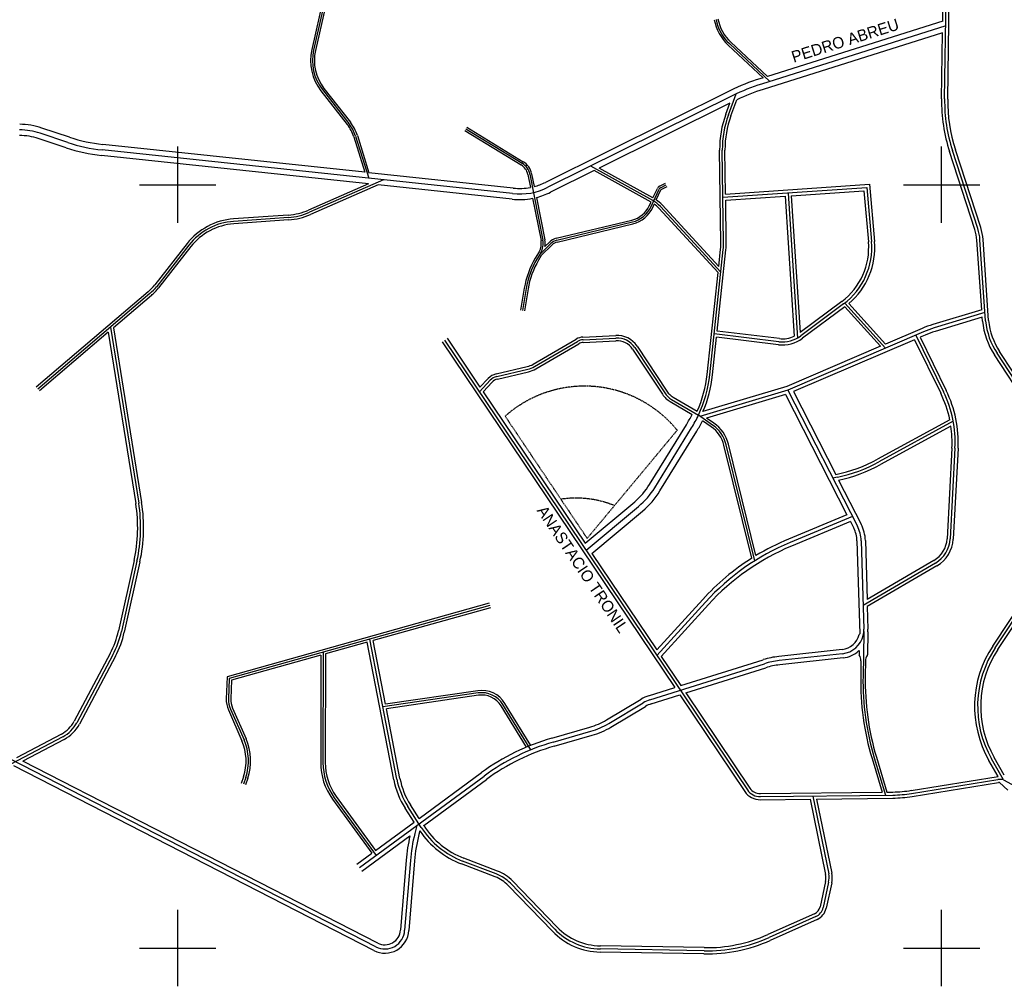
# Model space of a CAD drawing. Extents: x 389840 to 395800, y 2039290 to 2042800.
# Tile 5 of 7: x 393897 to 394541, y 2041475 to 2042108. Entities that reach past the tile are written whole.
import ezdxf

# ---------------------------------------------------------------- set-up
doc = ezdxf.new("R2010")
doc.units = 0
doc.linetypes.add('DASHED', pattern=[0.75, 0.5, -0.25])
doc.layers.get('0').update_dxf_attribs({"linetype": 'CONTINUOUS'})
for name, color, linetype in [('1', 7, 'CONTINUOUS'), ('2', 7, 'CONTINUOUS'), ('25', 7, 'CONTINUOUS'), ('55', 7, 'CONTINUOUS'), ('STREAM', 7, 'CONTINUOUS')]:
    doc.layers.add(name, color=color, linetype=linetype)

# ---------------------------------------------------------------- blocks, each defined once
blk = doc.blocks.new('CROSS', base_point=(390500, 2042000))
at = {"layer": '25', "color": 17, "linetype": 'CONTINUOUS'}
for p, q in [((390500, 2041975), (390500, 2042025)), ((390475, 2042000), (390525, 2042000))]:
    blk.add_line(p, q, dxfattribs=at)
blk.add_point((390500, 2042000), dxfattribs=at)
blk.add_point((390500, 2042000), dxfattribs=at)
blk.add_point((390500, 2042000), dxfattribs=at)

msp = doc.modelspace()

# ---------------------------------------------------------------- linework, layer by layer
at = {"layer": '1', "linetype": 'CONTINUOUS'}
for p, q in [((394501.9952, 2042056.1536), (394504.008, 2042189.4088)), ((394104.772, 2042158.744), (394088.956, 2042088.184)), ((394502.7176, 2042103.9632), (394382.1856, 2042065.9184)), ((394361.1288, 2042092.3864), (394387.6784, 2042067.652)), ((394094.756, 2042062.32), (394112.0264, 2042040.1448)), ((394363.36, 2042058.3304), (394242.3216, 2041998.2776)), ((394360.4736, 2042045.6784), (394365.6032, 2042059.4168)), ((393928.1184, 2042027.6184), (393909.944, 2042033.648)), ((394116.4224, 2042031.7448), (394125.032, 2042004.1696)), ((394188.5808, 2042036.6016), (394225.5144, 2042014.0024)), ((394219.2112, 2041994.1384), (393950.6352, 2042022.744)), ((394357.3024, 2041962.2032), (394356.4816, 2042022.6864)), ((394523.6952, 2041971.2576), (394507.0944, 2042022.3232)), ((394310.9176, 2041989.676), (394270.356, 2042012.1872)), ((394230.4472, 2042006.9312), (394239.0472, 2041963.7008)), ((394134.8008, 2042003.1288), (394086.3424, 2041981.9472)), ((394315.952, 2041997.9696), (394319.7672, 2041999.9264)), ((394309.8352, 2041985.6584), (394315.084, 2041997.0632)), ((394356.9016, 2041991.7488), (394451.024, 2041998.2016)), ((394399.5264, 2041994.3752), (394405.6416, 2041899.576)), ((394451.024, 2041998.2016), (394454.128, 2041962.7152)), ((394355.492, 2041942.7136), (394315.9272, 2041985.7328)), ((394072.5048, 2041978.5384), (394036.6192, 2041975.9848)), ((394248.1256, 2041963.6648), (394297.6136, 2041975.6096)), ((394007.384, 2041960.4168), (393986.2496, 2041933.3656)), ((394236.984, 2041954.344), (394244.148, 2041961.4456)), ((394528.7704, 2041910.848), (394525.1216, 2041963.8984)), ((394237.6216, 2041955.4152), (394235.1384, 2041951.2432)), ((394348.2784, 2041875.5808), (394357.084, 2041957.5304)), ((393981.7248, 2041928.6416), (393908.4416, 2041866.1152)), ((394228.0824, 2041931.9696), (394225.6984, 2041917.6488)), ((394435.8672, 2041921.9368), (394407.832, 2041900.9976)), ((394436.62, 2041922.5112), (394463.364, 2041893)), ((394528.4024, 2041916.1984), (394495.0344, 2041906.156)), ((393956.024, 2041906.7136), (393974.4904, 2041791.5128)), ((394393.56, 2041897.1936), (394351.1528, 2041902.3328)), ((394488.2344, 2041903.6816), (394399.4328, 2041865.5424)), ((394174.6896, 2041898.2728), (394372.8984, 2041603.6672)), ((394233.5416, 2041880.8872), (394261.652, 2041897.3536)), ((394265.364, 2041898.4656), (394286.792, 2041899.5848)), ((394483.036, 2041901.4488), (394501.252, 2041864.2656)), ((394299.2416, 2041893.3032), (394318.8, 2041863.7112)), ((394576.3984, 2041828.356), (394536.2952, 2041889.5672)), ((394208.8216, 2041874.3272), (394229.2528, 2041879.168)), ((394197.4512, 2041864.4416), (394204.592, 2041871.9056)), ((394399.4328, 2041865.5424), (394341.8448, 2041848.2936)), ((394399.4328, 2041865.5424), (394444.9208, 2041776.392)), ((394323.328, 2041859.4128), (394340.8776, 2041849.0808)), ((394350.1032, 2041842.612), (394340.8344, 2041848.9888)), ((394507.6152, 2041845.0288), (394458.96, 2041818.4576)), ((394312.24, 2041801.528), (394336.3472, 2041840.6832)), ((394377.7296, 2041753.6696), (394359.0208, 2041829.7096)), ((394508.7624, 2041827.4464), (394505.6064, 2041768.0256)), ((394431.9344, 2041808.4184), (394428.9112, 2041807.7688)), ((394267.3576, 2041760.5368), (394301.7032, 2041789.3312)), ((394441.744, 2041782.6176), (394400.8248, 2041765.6248)), ((394447.3648, 2041766.8448), (394449.0784, 2041708.808)), ((394129.7032, 2041500.8808), (393630.0208, 2041757.4168)), ((393973.3712, 2041753.4928), (393963.1704, 2041707.3976)), ((394535.1272, 2041696.7648), (394575.0176, 2041757.0104)), ((394495.9672, 2041752.192), (394448.6168, 2041724.4368)), ((394204.2632, 2041724.404), (394033.7512, 2041676.6144)), ((394345.548, 2041726.688), (394313.7216, 2041691.624)), ((394143.4464, 2041610.708), (394125.6992, 2041702.3848)), ((394449.0544, 2041707.3712), (394448.7864, 2041691.424)), ((393957.5472, 2041692.1064), (393933.9984, 2041647.6408)), ((394095.3008, 2041693.8648), (394095.0976, 2041621.4968)), ((394435.2016, 2041692.8512), (394393.7592, 2041688.288)), ((394448.7872, 2041691.424), (394448.5632, 2041678.088)), ((394309.0944, 2041662.632), (394384.0832, 2041686.3088)), ((394033.7512, 2041676.6144), (394033.296, 2041663.2728)), ((394196.6672, 2041667.1176), (394134.2896, 2041658.0096)), ((394231.18, 2041629.8816), (394212.9136, 2041659.532)), ((394282.1504, 2041647.1224), (394304.7216, 2041660.6632)), ((394034.5744, 2041656.608), (394043.4152, 2041636.4504)), ((393924.808, 2041638.4768), (393861.3376, 2041605.0976)), ((394245.6752, 2041634.9096), (394270.4728, 2041642.0432)), ((394455.9, 2041624.6496), (394463.1856, 2041600.2032)), ((394540.5616, 2041610.1592), (394532.6912, 2041623.9696)), ((394044.504, 2041611.776), (394043.0112, 2041607.348)), ((394118.9536, 2041552.7248), (394200.5488, 2041612.7168)), ((394480.3416, 2041601.36), (394536.9208, 2041610.3752)), ((394540.5616, 2041610.1592), (394557.7176, 2041600.82)), ((394381.3936, 2041599.2096), (394468.1072, 2041600.2632)), ((394415.7304, 2041599.6272), (394426.1184, 2041548.6656)), ((394102.5096, 2041598.5392), (394129.8968, 2041560.7704)), ((394159.436, 2041579.088), (394150.6248, 2041592.7984)), ((394156.5344, 2041580.356), (394155.2136, 2041575.0712)), ((394152.2936, 2041557.3456), (394148.5568, 2041511.6776)), ((394208.5584, 2041548.5648), (394186.5184, 2041557.0384)), ((394246.7576, 2041512.4896), (394217.7888, 2041542.5344)), ((394426.0768, 2041543.112), (394422.444, 2041526.5728)), ((394417.6584, 2041520.692), (394387.0424, 2041506.9856)), ((394344.5232, 2041498.2888), (394276.6688, 2041499.4704))]:
    msp.add_line(p, q, dxfattribs=at)
for centre, radius, start, end in [((394380.829623, 2042113.533154), 28.90145, 190.433903, 227.02735), ((394119.247544, 2042081.394404), 31.04315, 167.365986, 217.912233), ((394421.688115, 2041940.766798), 131.23772, 107.517758, 116.388028), ((394606.310796, 2042054.577908), 104.32773, 179.134522, 198.008875), ((394419.756595, 2042023.544082), 63.280421, 159.525914, 180.776908), ((394091.082266, 2042023.833176), 26.54658, 17.339439, 37.911839), ((393895.782451, 2041990.960683), 44.97474, 71.647019, 89.040647), ((393962.04788, 2042129.897411), 107.759841, 251.647414, 263.920517), ((394219.904234, 2042004.833717), 10.74917, 11.251369, 58.538433), ((394223.658278, 2042035.895169), 41.9927, 263.920567, 296.388083), ((394316.829002, 2041996.260137), 1.92102, 117.156844, 155.287267), ((394293.358042, 2041993.241827), 18.13819, 283.57015, 335.285525), ((394301.225072, 2041972.211062), 19.97462, 42.6047, 60.970878), ((394069.524767, 2042020.422085), 41.98993, 274.069553, 293.610689), ((394039.513564, 2041935.314517), 40.77313, 94.0703, 142.000283), ((394494.601485, 2041961.799641), 30.5925, 3.934269, 18.008775), ((394227.547006, 2041961.413012), 11.72522, 329.232411, 11.250772), ((394250.114178, 2041955.426931), 8.47474, 103.569817, 134.750172), ((394318.490769, 2041961.676934), 38.81499, 353.867519, 0.7773), ((394408.397389, 2041958.715352), 45.90498, 306.755697, 4.998414), ((394282.81573, 2041922.86012), 55.48666, 149.234125, 170.550336), ((393960.587006, 2041953.415324), 32.56599, 310.471344, 321.999992), ((394575.991966, 2041915.574996), 47.457751, 185.716058, 213.231256), ((394513.44433, 2041844.98406), 63.88214, 106.749494, 113.243017), ((394265.791146, 2041890.286613), 8.18992, 92.991114, 120.360747), ((394287.525045, 2041885.559588), 14.04452, 33.461875, 92.990322), ((394395.948821, 2041916.907778), 19.85831, 263.090231, 306.756033), ((394225.657022, 2041894.346764), 15.59914, 283.328633, 300.361128), ((394210.80295, 2041865.962881), 8.59574, 103.328819, 136.264425), ((394265.159804, 2041884.511501), 83.597289, 334.923508, 353.867219), ((394330.353989, 2041871.347528), 13.84934, 213.462358, 239.513322), ((394434.180608, 2041831.407402), 74.68723, 356.959619, 26.100103), ((394265.159804, 2041884.511501), 83.597289, 328.380431, 334.923656), ((394337.602039, 2041824.439412), 22.05768, 13.822567, 55.475219), ((394410.869467, 2041906.518783), 100.33672, 282.119131, 298.639325), ((394269.327797, 2041827.948933), 50.39357, 309.974939, 328.379953), ((393874.20662, 2041775.437494), 101.563931, 347.521775, 9.106775), ((394424.909731, 2041766.181724), 22.46501, 1.690853, 27.032292), ((394486.07839, 2041769.062802), 19.5558, 300.377058, 356.959978), ((394460.21895, 2041622.602588), 154.8647, 112.551911, 137.770406), ((394433.494615, 2041708.348232), 15.59034, 347.058064, 1.691006), ((393903.915072, 2041720.510091), 60.6892, 332.094408, 347.522111), ((394433.494615, 2041708.348232), 15.59034, 276.284575, 347.058064), ((394593.087618, 2041658.386871), 69.514909, 146.490006, 209.676953), ((394399.638919, 2041634.889175), 53.72137, 96.28375, 106.831489), ((394625.2669, 2041675.124649), 176.728472, 179.039331, 196.595128), ((394048.581904, 2041662.750971), 15.29501, 178.044992, 203.681017), ((394199.024351, 2041650.975575), 16.31325, 31.635458, 98.307131), ((394315.265087, 2041643.088549), 20.4946, 107.522792, 120.959914), ((393914.580251, 2041657.924415), 21.97307, 297.739917, 332.09445), ((394256.908452, 2041689.196249), 49.06526, 286.049139, 300.961344), ((394012.080252, 2041622.706709), 34.21667, 341.369506, 23.681964), ((394285.172182, 2041497.619675), 142.858209, 106.050136, 126.324794), ((394134.017994, 2041621.387488), 38.92068, 179.839058, 215.947389), ((394538.250864, 2041602.026074), 10.455265, 96.995256, 99.053667), ((394193.60057, 2041620.417086), 51.085319, 190.956036, 212.727497), ((394538.250864, 2041602.026074), 8.4548, 76.143222, 99.053667), ((394538.250864, 2041602.026074), 6.455125, 92.113631, 99.052656), ((394381.270975, 2041609.300635), 10.09148, 213.932261, 270.695647), ((394467.141292, 2041679.772158), 79.51516, 270.695908, 279.555842), ((394262.063252, 2041548.364819), 110.1368, 165.966864, 175.32265), ((394206.665925, 2041609.441414), 56.14248, 212.728056, 248.969569), ((394199.995707, 2041525.378187), 24.71699, 43.955442, 69.730411), ((394412.982961, 2041545.988251), 13.40583, 347.612333, 11.521756), ((394414.217123, 2041528.380059), 8.42297, 294.117167, 347.611572), ((394135.620606, 2041512.407521), 12.95683, 242.824128, 356.769225), ((394277.410182, 2041542.043517), 42.5797, 223.955072, 269.002475), ((394346.260659, 2041598.081332), 99.807421, 269.002703, 294.116939)]:
    msp.add_arc(centre, radius, start, end, dxfattribs=at)
at = {"layer": '2', "linetype": 'CONTINUOUS'}
for p, q in [((394500.7656, 2042107.1744), (394502.008, 2042189.4392)), ((394503.9952, 2042056.1232), (394506.008, 2042189.3784)), ((394103.552, 2042159.0176), (394087.736, 2042088.4576)), ((394105.992, 2042158.4704), (394090.176, 2042087.9104)), ((394500.7656, 2042107.1744), (394385.9792, 2042070.9432)), ((394500.6496, 2042099.4824), (394383.284, 2042062.4376)), ((394499.9952, 2042056.184), (394500.6496, 2042099.4824)), ((394360.2768, 2042091.472), (394383.2408, 2042070.0792)), ((394361.9808, 2042093.3008), (394385.9792, 2042070.9432)), ((394383.2408, 2042070.0792), (394381.0872, 2042069.3992)), ((394095.7424, 2042063.088), (394113.0128, 2042040.9128)), ((394093.7696, 2042061.552), (394111.04, 2042039.3768)), ((394361.7376, 2042061.6), (394240.6992, 2042001.5472)), ((394361.456, 2042053.3112), (394275.8648, 2042010.8456)), ((394358.8344, 2042046.2904), (394361.456, 2042053.3112)), ((394362.1128, 2042045.0664), (394366.0376, 2042055.5784)), ((393929.268, 2042031.0824), (393911.0936, 2042037.112)), ((394189.2336, 2042037.668), (394226.1672, 2042015.0688)), ((394115.2296, 2042031.372), (394122.492, 2042008.1104)), ((394117.6152, 2042032.1176), (394125.2008, 2042007.8224)), ((394187.928, 2042035.5352), (394224.8616, 2042012.936)), ((393926.9688, 2042024.1544), (393908.7944, 2042030.184)), ((394122.492, 2042008.1104), (393951.0216, 2042026.3736)), ((394124.8352, 2042000.5192), (393950.2488, 2042019.1144)), ((394355.5528, 2041962.1792), (394354.732, 2042022.6624)), ((394358.6224, 2041993.872), (394358.2312, 2042022.7104)), ((394521.7928, 2041970.6392), (394505.192, 2042021.7048)), ((394525.5976, 2041971.876), (394508.9968, 2042022.9416)), ((394219.5976, 2041997.768), (394125.2008, 2042007.8224)), ((394229.2216, 2042006.6872), (394230.9016, 2041998.2432)), ((394231.6728, 2042007.1752), (394233.34, 2041998.7952)), ((394272.6008, 2042009.2264), (394243.944, 2041995.008)), ((394309.804, 2041988.5784), (394272.6008, 2042009.2264)), ((394311.0616, 2041991.3112), (394275.8648, 2042010.8456)), ((394124.8352, 2042000.5192), (394085.7016, 2041983.4136)), ((394131.2608, 2041999.8352), (394086.9832, 2041980.4808)), ((394218.8248, 2041990.5088), (394131.2608, 2041999.8352)), ((394315.3816, 2041999.0816), (394319.1968, 2042001.0384)), ((394316.5224, 2041996.8576), (394320.3376, 2041998.8144)), ((394358.6224, 2041993.872), (394452.8448, 2042000.3312)), ((394452.8448, 2042000.3312), (394456.12, 2041962.8896)), ((394311.0616, 2041991.3112), (394313.9488, 2041997.5856)), ((394313.22, 2041990.0232), (394316.2192, 2041996.5408)), ((394358.6768, 2041989.8664), (394397.6408, 2041992.5376)), ((394397.6408, 2041992.5376), (394403.5616, 2041900.7536)), ((394401.632, 2041992.8112), (394449.2032, 2041996.072)), ((394401.632, 2041992.8112), (394407.4136, 2041903.1816)), ((394449.2032, 2041996.072), (394452.136, 2041962.5408)), ((394232.3256, 2041991.0832), (394237.8216, 2041963.4568)), ((394234.7664, 2041991.6248), (394240.2728, 2041963.9448)), ((394308.7, 2041986.1808), (394309.804, 2041988.5784)), ((394310.9704, 2041985.136), (394311.9464, 2041987.2568)), ((394354.1288, 2041946.4112), (394317.0312, 2041986.748)), ((394359.052, 2041962.2272), (394358.6768, 2041989.8664)), ((394072.3912, 2041980.1344), (394036.5056, 2041977.5808)), ((394353.7024, 2041942.4432), (394314.8232, 2041984.7176)), ((394072.6184, 2041976.9424), (394036.7328, 2041974.3888)), ((394247.832, 2041964.88), (394297.32, 2041976.8248)), ((394248.4192, 2041962.4496), (394297.9072, 2041974.3944)), ((394006.1232, 2041961.4016), (393984.9888, 2041934.3504)), ((394237.9768, 2041953.568), (394245.028, 2041960.5576)), ((394240.3752, 2041959.4664), (394243.268, 2041962.3336)), ((394526.2696, 2041918.0632), (394523.1264, 2041963.7608)), ((394530.7656, 2041910.9856), (394527.1168, 2041964.036)), ((394008.6448, 2041959.432), (393987.5104, 2041932.3808)), ((394236.5472, 2041956.0544), (394234.064, 2041951.8824)), ((394237.9768, 2041953.568), (394236.2128, 2041950.604)), ((394353.1048, 2041904.1184), (394358.824, 2041957.3432)), ((394354.1288, 2041946.4112), (394355.344, 2041957.7176)), ((394346.5384, 2041875.768), (394353.7024, 2041942.4432)), ((393980.6864, 2041929.8584), (393907.4032, 2041867.332)), ((393982.7632, 2041927.4248), (393958.0584, 2041906.3464)), ((394226.8496, 2041932.1752), (394224.4656, 2041917.8544)), ((394229.3152, 2041931.764), (394226.9312, 2041917.4432)), ((394434.6704, 2041923.5392), (394407.4136, 2041903.1816)), ((394439.3248, 2041922.132), (394463.36, 2041895.6104)), ((394436.5672, 2041919.9632), (394409.0288, 2041899.3952)), ((394436.5672, 2041919.9632), (394459.9592, 2041894.1504)), ((394526.2696, 2041918.0632), (394494.3424, 2041908.4544)), ((394526.6072, 2041913.1512), (394495.7264, 2041903.8576)), ((394526.7752, 2041910.7104), (394526.6072, 2041913.1512)), ((393954.5832, 2041903.3808), (393909.48, 2041864.8984)), ((393954.5832, 2041903.3808), (393972.5648, 2041791.204)), ((393958.0584, 2041906.3464), (393976.416, 2041791.8216)), ((394393.8008, 2041899.1792), (394353.104, 2041904.1112)), ((394487.2872, 2041905.8872), (394463.36, 2041895.6104)), ((394173.0304, 2041897.1568), (394325.4104, 2041670.6672)), ((394176.3488, 2041899.3888), (394197.8664, 2041867.4072)), ((394232.6568, 2041882.3976), (394260.7672, 2041898.864)), ((394234.4264, 2041879.3768), (394262.5368, 2041895.8432)), ((394265.2728, 2041900.2136), (394286.7008, 2041901.3328)), ((394265.4552, 2041896.7176), (394286.8832, 2041897.8368)), ((394350.0184, 2041875.3936), (394352.6776, 2041900.1416)), ((394393.3192, 2041895.208), (394352.6768, 2041900.1336)), ((394482.2528, 2041898.5), (394403.0584, 2041864.4872)), ((394482.2528, 2041898.5), (394499.456, 2041863.3856)), ((394489.1816, 2041901.476), (394485.9328, 2041900.0808)), ((394485.9328, 2041900.0808), (394503.048, 2041865.1456)), ((394297.7816, 2041892.3384), (394317.34, 2041862.7464)), ((394300.7016, 2041894.268), (394320.26, 2041864.676)), ((394459.9592, 2041894.1504), (394398.6104, 2041867.8016)), ((394563.92, 2041851.052), (394537.968, 2041890.6632)), ((394574.7256, 2041827.26), (394534.6224, 2041888.4712)), ((394208.4184, 2041876.0304), (394228.8496, 2041880.8712)), ((394209.2248, 2041872.624), (394229.656, 2041877.4648)), ((394197.8664, 2041867.4072), (394203.3272, 2041873.1152)), ((394199.8664, 2041864.4344), (394205.8568, 2041870.696)), ((394199.8664, 2041864.4344), (394266.6536, 2041765.1664)), ((394398.6104, 2041867.8016), (394343.8184, 2041851.3896)), ((394403.0584, 2041864.4872), (394430.7512, 2041810.2128)), ((394322.44, 2041857.9048), (394336.66, 2041849.5328)), ((394324.216, 2041860.9208), (394340.088, 2041851.576)), ((394397.864, 2041862.5672), (394346.2264, 2041847.1)), ((394397.864, 2041862.5672), (394438.0568, 2041783.7936)), ((394349.2528, 2041841.376), (394343.5056, 2041845.3296)), ((394350.9536, 2041843.848), (394346.2264, 2041847.1)), ((394505.3712, 2041846.0816), (394458.0016, 2041820.2128)), ((394308.8336, 2041803.6248), (394332.9408, 2041842.78)), ((394315.6464, 2041799.4312), (394339.7536, 2041838.5864)), ((394506.1032, 2041841.924), (394459.9184, 2041816.7024)), ((394375.7632, 2041755.384), (394357.564, 2041829.3512)), ((394378.4432, 2041757.0512), (394360.4776, 2041830.068)), ((394506.7656, 2041827.5528), (394503.6096, 2041768.132)), ((394510.7592, 2041827.34), (394507.6032, 2041767.9192)), ((394432.6336, 2041806.5232), (394447.3704, 2041777.6416)), ((394266.6536, 2041765.1664), (394299.1336, 2041792.3968)), ((394271.144, 2041758.4912), (394304.2728, 2041786.2656)), ((394438.0568, 2041783.7936), (394399.8656, 2041767.9336)), ((394440.3368, 2041779.3264), (394401.784, 2041763.316)), ((394440.3368, 2041779.3264), (394442.4712, 2041775.1424)), ((394444.616, 2041766.764), (394446.4144, 2041705.8528)), ((394450.1136, 2041766.9256), (394451.2544, 2041728.3008)), ((393971.4672, 2041753.9144), (393961.2664, 2041707.8192)), ((394271.144, 2041758.4912), (394313.6688, 2041695.2856)), ((394494.956, 2041753.9176), (394451.2544, 2041728.3008)), ((394533.46, 2041697.8688), (394573.3504, 2041758.1144)), ((394536.7944, 2041695.6608), (394576.6848, 2041755.9064)), ((393975.2752, 2041753.0712), (393965.0744, 2041706.976)), ((394496.9784, 2041750.4664), (394451.3888, 2041723.7432)), ((394343.6968, 2041728.368), (394313.6688, 2041695.2856)), ((394203.8584, 2041725.848), (394032.2896, 2041677.7616)), ((394204.668, 2041722.96), (394127.9656, 2041701.4624)), ((394347.3992, 2041725.008), (394316.5432, 2041691.0128)), ((394451.3888, 2041723.7432), (394451.8272, 2041708.8888)), ((394451.8032, 2041707.264), (394451.5496, 2041692.108)), ((394124.0112, 2041700.3544), (394096.7976, 2041692.7272)), ((394141.4344, 2041610.3184), (394124.0048, 2041700.3528)), ((394136.0344, 2041659.78), (394127.9656, 2041701.4624)), ((394434.9008, 2041695.5848), (394393.4584, 2041691.0216)), ((393955.824, 2041693.0192), (393932.2752, 2041648.5536)), ((393959.2704, 2041691.1936), (393935.7216, 2041646.728)), ((394093.7952, 2041691.8856), (394035.2128, 2041675.4664)), ((394093.7952, 2041691.8856), (394093.5976, 2041621.5008)), ((394096.7976, 2041692.7272), (394096.5976, 2041621.4928)), ((394316.5432, 2041691.0128), (394329.388, 2041671.9224)), ((394435.5024, 2041690.1176), (394394.06, 2041685.5544)), ((394446.0968, 2041695.0232), (394446.0504, 2041692.2416)), ((394329.388, 2041671.9224), (394383.2552, 2041688.9312)), ((394332.5872, 2041667.1656), (394384.9112, 2041683.6864)), ((394447.2336, 2041688.2488), (394447.0632, 2041678.1128)), ((394450.232, 2041688.124), (394450.0632, 2041678.0632)), ((394032.2896, 2041677.7616), (394031.7968, 2041663.324)), ((394035.2128, 2041675.4664), (394034.7952, 2041663.2216)), ((394308.2664, 2041665.2544), (394325.4104, 2041670.6672)), ((394196.4504, 2041668.6016), (394136.0344, 2041659.78)), ((394196.884, 2041665.6336), (394136.6048, 2041656.8328)), ((394309.9224, 2041660.0096), (394328.6112, 2041665.9104)), ((394328.6112, 2041665.9104), (394371.2392, 2041602.5504)), ((394332.5872, 2041667.1656), (394374.5576, 2041604.784)), ((394035.948, 2041657.2104), (394044.7888, 2041637.0528)), ((394145.4584, 2041611.0976), (394136.6048, 2041656.8328)), ((394228.3168, 2041631.6688), (394211.6368, 2041658.7456)), ((394231.1272, 2041632.8264), (394214.1904, 2041660.3184)), ((394280.736, 2041649.4808), (394303.3072, 2041663.0216)), ((394283.5648, 2041644.764), (394306.136, 2041658.3048)), ((394033.2008, 2041656.0056), (394042.0416, 2041635.848)), ((394244.9152, 2041637.5528), (394269.7128, 2041644.6864)), ((393923.9, 2041640.2024), (393894.4848, 2041624.7328)), ((394246.4352, 2041632.2664), (394271.2328, 2041639.4)), ((393925.716, 2041636.7512), (393898.7248, 2041622.556)), ((394457.3376, 2041625.0784), (394464.152, 2041602.2152)), ((394541.0504, 2041613.3392), (394534.4288, 2041624.96)), ((394128.4472, 2041498.4344), (393892.7752, 2041619.428)), ((394130.9592, 2041503.3272), (393898.7256, 2041622.556)), ((394454.4624, 2041624.2208), (394461.032, 2041602.1776)), ((394536.9768, 2041612.4096), (394530.9528, 2041622.9784)), ((394043.0824, 2041612.2552), (394041.5896, 2041607.8272)), ((394158.1168, 2041584.932), (394198.92, 2041614.932)), ((394480.0272, 2041603.3352), (394536.9768, 2041612.4096)), ((394045.9256, 2041611.2968), (394044.4328, 2041606.8688)), ((394161.0816, 2041580.2864), (394202.1776, 2041610.5016)), ((394480.656, 2041599.3856), (394537.2352, 2041608.4008)), ((394538.0128, 2041608.4768), (394543.4144, 2041603.504)), ((394103.724, 2041599.42), (394129.492, 2041563.8856)), ((394381.3696, 2041601.2096), (394461.032, 2041602.1776)), ((394464.152, 2041602.2152), (394468.0832, 2041602.2632)), ((394101.2952, 2041597.6584), (394127.0744, 2041562.108)), ((394158.1168, 2041584.932), (394152.3488, 2041593.9064)), ((394381.4176, 2041597.2096), (394414.0496, 2041597.6064)), ((394414.0496, 2041597.6064), (394424.1096, 2041548.256)), ((394418.224, 2041597.6568), (394468.1312, 2041598.2632)), ((394418.224, 2041597.6568), (394428.1272, 2041549.0752)), ((394154.808, 2041582.4992), (394148.9008, 2041591.6904)), ((394129.492, 2041563.8856), (394154.808, 2041582.4992)), ((394161.16, 2041580.196), (394161.0976, 2041580.2936)), ((394120.5824, 2041550.5096), (394152.0032, 2041573.6112)), ((394158.4824, 2041576.812), (394157.8808, 2041574.4048)), ((394117.3248, 2041554.94), (394127.0744, 2041562.108)), ((394149.5536, 2041557.5696), (394145.8168, 2041511.9016)), ((394155.0336, 2041557.1216), (394151.2968, 2041511.4536)), ((394207.8232, 2041546.6512), (394185.7832, 2041555.1248)), ((394209.2936, 2041550.4776), (394187.2536, 2041558.9512)), ((394245.2816, 2041511.0664), (394216.3128, 2041541.1112)), ((394248.2336, 2041513.9128), (394219.2648, 2041543.9576)), ((394424.0744, 2041543.552), (394420.4416, 2041527.0128)), ((394428.0792, 2041542.672), (394424.4464, 2041526.1328)), ((394416.8208, 2041522.5632), (394386.2048, 2041508.8568)), ((394418.496, 2041518.8208), (394387.88, 2041505.1144)), ((394344.4872, 2041496.2392), (394276.6328, 2041497.4208)), ((394344.5592, 2041500.3384), (394276.7048, 2041501.52))]:
    msp.add_line(p, q, dxfattribs=at)
msp.add_lwpolyline([(394446.4144, 2041705.8528), (394446.0088, 2041705.4728)], dxfattribs=at)
for centre, radius, start, end in [((394380.829623, 2042113.533154), 30.15145, 190.433903, 227.02735), ((394380.829623, 2042113.533154), 27.65145, 190.433903, 227.02735), ((394119.247544, 2042081.394404), 32.29315, 167.365986, 217.912233), ((394119.247544, 2042081.394404), 29.79315, 167.365986, 217.912233), ((394421.688115, 2041940.766798), 134.88772, 107.517758, 116.388028), ((394421.688115, 2041940.766798), 127.58772, 107.517758, 115.860006), ((394606.310796, 2042054.577908), 106.32773, 179.134522, 198.008875), ((394606.310796, 2042054.577908), 102.32773, 179.134522, 198.008875), ((394419.756595, 2042023.544082), 65.030421, 159.525914, 180.776908), ((394419.756595, 2042023.544082), 61.530421, 159.525914, 180.776908), ((393895.782451, 2041990.960683), 48.62474, 71.647019, 89.040647), ((394091.082266, 2042023.833176), 25.29658, 17.339439, 37.911839), ((394091.082266, 2042023.833176), 27.79658, 17.339439, 37.911839), ((393895.782451, 2041990.960683), 41.32474, 71.647019, 89.040647), ((393962.04788, 2042129.897411), 104.109841, 251.647414, 263.920517), ((393962.04788, 2042129.897411), 111.409841, 251.647414, 263.920517), ((394219.904234, 2042004.833717), 9.49917, 11.251369, 58.538433), ((394219.904234, 2042004.833717), 11.99917, 11.251369, 58.538433), ((394223.658278, 2042035.895169), 38.3427, 284.625892, 296.388083), ((394316.829002, 2041996.260137), 3.17102, 117.156844, 155.287267), ((394223.658278, 2042035.895169), 38.3427, 263.920567, 280.889283), ((394223.658278, 2042035.895169), 45.6427, 284.085603, 296.388083), ((394316.829002, 2041996.260137), 0.67102, 117.156844, 155.287267), ((394223.658278, 2042035.895169), 45.6427, 263.920567, 280.946714), ((394293.358042, 2041993.241827), 16.88819, 283.57015, 335.285525), ((394301.225072, 2041972.211062), 18.47462, 42.6047, 54.526997), ((394301.225072, 2041972.211062), 21.47462, 42.6047, 56.043156), ((394069.524767, 2042020.422085), 40.38993, 274.069553, 293.610689), ((394069.524767, 2042020.422085), 43.58993, 274.069553, 293.610689), ((394293.358042, 2041993.241827), 19.38819, 283.57015, 335.285525), ((394039.513564, 2041935.314517), 42.37313, 94.0703, 142.000283), ((394039.513564, 2041935.314517), 39.17313, 94.0703, 142.000283), ((394494.601485, 2041961.799641), 28.5925, 3.934269, 18.008775), ((394494.601485, 2041961.799641), 32.5925, 3.934269, 18.008775), ((394227.547006, 2041961.413012), 10.47522, 329.232411, 11.250772), ((394227.547006, 2041961.413012), 12.97522, 351.371489, 11.250772), ((394250.114178, 2041955.426931), 9.72474, 103.569817, 134.750172), ((394250.114178, 2041955.426931), 7.22474, 103.569817, 134.750172), ((394318.490769, 2041961.676934), 37.06499, 353.867519, 0.7773), ((394318.490769, 2041961.676934), 40.56499, 353.867519, 0.7773), ((394408.397389, 2041958.715352), 43.90498, 306.755697, 4.998414), ((394408.397389, 2041958.715352), 47.90498, 310.211036, 4.998414), ((394282.81573, 2041922.86012), 56.73666, 149.234125, 170.550336), ((394282.81573, 2041922.86012), 54.23666, 149.234125, 170.550336), ((393960.587006, 2041953.415324), 30.96599, 310.471344, 321.999992), ((393960.587006, 2041953.415324), 34.16599, 310.471344, 321.999992), ((394513.44433, 2041844.98406), 66.28214, 106.749494, 113.243017), ((394575.991966, 2041915.574996), 49.457751, 185.716058, 213.231256), ((394575.991966, 2041915.574996), 45.457751, 185.716058, 213.231256), ((394513.44433, 2041844.98406), 61.48214, 106.749494, 113.243017), ((394265.791146, 2041890.286613), 9.93992, 92.991114, 120.360747), ((394265.791146, 2041890.286613), 6.43992, 92.991114, 120.360747), ((394287.525045, 2041885.559588), 15.79452, 33.461875, 92.990322), ((394287.525045, 2041885.559588), 12.29452, 33.461875, 92.990322), ((394395.948821, 2041916.907778), 21.85831, 263.090231, 306.756033), ((394395.948821, 2041916.907778), 17.85831, 263.090231, 295.232514), ((394225.657022, 2041894.346764), 13.84914, 283.328633, 300.361128), ((394210.80295, 2041865.962881), 10.34574, 103.328819, 136.264425), ((394225.657022, 2041894.346764), 17.34914, 283.328633, 300.361128), ((394210.80295, 2041865.962881), 6.84574, 103.328819, 136.264425), ((394265.159804, 2041884.511501), 81.847289, 336.271869, 353.866981), ((394265.159804, 2041884.511501), 85.347289, 337.164561, 353.867203), ((394330.353989, 2041871.347528), 12.09934, 213.462358, 239.513322), ((394434.180608, 2041831.407402), 72.68723, 11.647, 26.100103), ((394434.180608, 2041831.407402), 76.68723, 356.959619, 26.100103), ((394330.353989, 2041871.347528), 15.59934, 213.462358, 239.513322), ((394265.159804, 2041884.511501), 79.597289, 328.380656, 333.931772), ((394265.159804, 2041884.511501), 87.597289, 328.3804, 333.429894), ((394337.602039, 2041824.439412), 23.55768, 13.822567, 55.475219), ((394337.602039, 2041824.439412), 20.55768, 13.822567, 55.475219), ((394434.180608, 2041831.407402), 72.68723, 356.959619, 8.318897), ((394410.869467, 2041906.518783), 98.33672, 281.664606, 298.639325), ((394410.869467, 2041906.518783), 102.33672, 282.278844, 298.639325), ((394269.327797, 2041827.948933), 46.39357, 309.974939, 328.379953), ((394269.327797, 2041827.948933), 54.39357, 309.974939, 328.379953), ((393874.20662, 2041775.437494), 99.613931, 347.521775, 9.106775), ((393874.20662, 2041775.437494), 103.513931, 347.521775, 9.106775), ((394424.909731, 2041766.181724), 19.71501, 1.690853, 27.032292), ((394424.909731, 2041766.181724), 25.21501, 1.690853, 27.032292), ((394460.21895, 2041622.602588), 157.3647, 112.551911, 121.309244), ((394486.07839, 2041769.062802), 17.5558, 300.377058, 356.959978), ((394486.07839, 2041769.062802), 21.5558, 300.377058, 356.959978), ((394460.21895, 2041622.602588), 152.3647, 112.551911, 137.770406), ((394460.21895, 2041622.602588), 157.3647, 122.458442, 137.770406), ((394433.494615, 2041708.348232), 18.34034, 356.610908, 1.691006), ((393903.915072, 2041720.510091), 58.7392, 332.094408, 347.522111), ((393903.915072, 2041720.510091), 62.6392, 332.094408, 347.522111), ((394433.494615, 2041708.348232), 12.84034, 276.284575, 347.058064), ((394593.087618, 2041658.386871), 71.514909, 146.490006, 209.676953), ((394593.087618, 2041658.386871), 67.514909, 146.490006, 209.676953), ((394399.638919, 2041634.889175), 56.47137, 96.28375, 106.831489), ((394433.494615, 2041708.348232), 18.34034, 276.284575, 312.687128), ((394446.573433, 2041692.16929), 0.528008, 172.128697, 215.430022), ((394442.1211, 2041688.677854), 5.130471, 355.202836, 38.377331), ((394455.352383, 2041688.450904), 5.130471, 140.740283, 183.654883), ((394450.927557, 2041692.124844), 0.622271, 316.640808, 358.448853), ((394399.638919, 2041634.889175), 50.97137, 96.28375, 106.831489), ((394625.2669, 2041675.124649), 178.228472, 179.039331, 196.595128), ((394625.2669, 2041675.124649), 175.228472, 179.039331, 196.595128), ((394048.581904, 2041662.750971), 16.79501, 178.044992, 203.681017), ((394048.581904, 2041662.750971), 13.79501, 178.044992, 203.681017), ((394199.024351, 2041650.975575), 17.81325, 31.635458, 98.307131), ((394199.024351, 2041650.975575), 14.81325, 31.635458, 98.307131), ((394315.265087, 2041643.088549), 23.2446, 107.522792, 120.959914), ((394315.265087, 2041643.088549), 17.7446, 107.522792, 120.959914), ((393914.580251, 2041657.924415), 20.02307, 297.739917, 332.09445), ((393914.580251, 2041657.924415), 23.92307, 297.739917, 332.09445), ((394256.908452, 2041689.196249), 46.31526, 286.049139, 300.961344), ((394256.908452, 2041689.196249), 51.81526, 286.049139, 300.961344), ((394285.172182, 2041497.619675), 145.608209, 106.050136, 126.324794), ((394012.080252, 2041622.706709), 32.71667, 341.369506, 23.681964), ((394012.080252, 2041622.706709), 35.71667, 341.369506, 23.681964), ((394285.172182, 2041497.619675), 140.108209, 106.050136, 126.324794), ((394134.017994, 2041621.387488), 40.42068, 179.839058, 215.947389), ((394134.017994, 2041621.387488), 37.42068, 179.839058, 215.947389), ((394193.60057, 2041620.417086), 53.135065, 190.956036, 212.727497), ((394193.60057, 2041620.417086), 49.036034, 190.956036, 212.727497), ((394381.270975, 2041609.300635), 12.09148, 213.932261, 270.695647), ((394381.270975, 2041609.300635), 8.09148, 213.932261, 270.695647), ((394467.141292, 2041679.772158), 77.51516, 270.695908, 279.730956), ((394467.141292, 2041679.772158), 81.51516, 270.695908, 279.555842), ((394206.665925, 2041609.441414), 54.093194, 212.601481, 248.969569), ((394262.063252, 2041548.364819), 112.885847, 167.061161, 175.322456), ((394262.063252, 2041548.364819), 107.387689, 165.966864, 175.32265), ((394206.665925, 2041609.441414), 58.192226, 214.105519, 248.969569), ((394199.995707, 2041525.378187), 26.76699, 43.955442, 69.730411), ((394412.982961, 2041545.988251), 11.35583, 347.612333, 11.521756), ((394412.982961, 2041545.988251), 15.45583, 347.612333, 11.521756), ((394199.995707, 2041525.378187), 22.66699, 43.955442, 69.730411), ((394414.217123, 2041528.380059), 6.37297, 294.117167, 347.611572), ((394414.217123, 2041528.380059), 10.47297, 294.117167, 347.611572), ((394135.620606, 2041512.407521), 15.70683, 242.824128, 356.769225), ((394135.620606, 2041512.407521), 10.20683, 242.824128, 356.769225), ((394277.410182, 2041542.043517), 44.6297, 223.955072, 269.002475), ((394277.410182, 2041542.043517), 40.5297, 223.955072, 269.002475), ((394346.260659, 2041598.081332), 97.757421, 269.002703, 294.116939), ((394346.260659, 2041598.081332), 101.857421, 269.002703, 294.116939)]:
    msp.add_arc(centre, radius, start, end, dxfattribs=at)
at = {"layer": '55', "color": 45, "linetype": 'DASHED'}
for p in [(394214.3208, 2041848.3864), (394326.956, 2041839.2)]:
    msp.add_line(p, (394268.02, 2041768.372), dxfattribs=at)
for centre, radius, start, end in [((394266.231866, 2041789.769333), 78.299304, 39.146256, 131.528081), ((394260.741466, 2041727.469333), 67.261985, 67.967514, 98.080219)]:
    msp.add_arc(centre, radius, start, end, dxfattribs=at)

# ---------------------------------------------------------------- block references
for p in [(394000, 2042000), (394500, 2042000), (394000, 2041500), (394500, 2041500)]:
    msp.add_blockref('CROSS', p)

# ---------------------------------------------------------------- texts
at = {"layer": 'STREAM', "linetype": 'CONTINUOUS'}
for s, rotation, p in [('PEDRO ABREU', 17.517789, (394403.1952, 2042079.8488)), ('ANASTACIO TRONIL', 303.932369, (394234.7736, 2041786.5752))]:
    msp.add_text(s, height=7.5, rotation=rotation, dxfattribs=at).set_placement(p)

doc.saveas('drawing.dxf')
